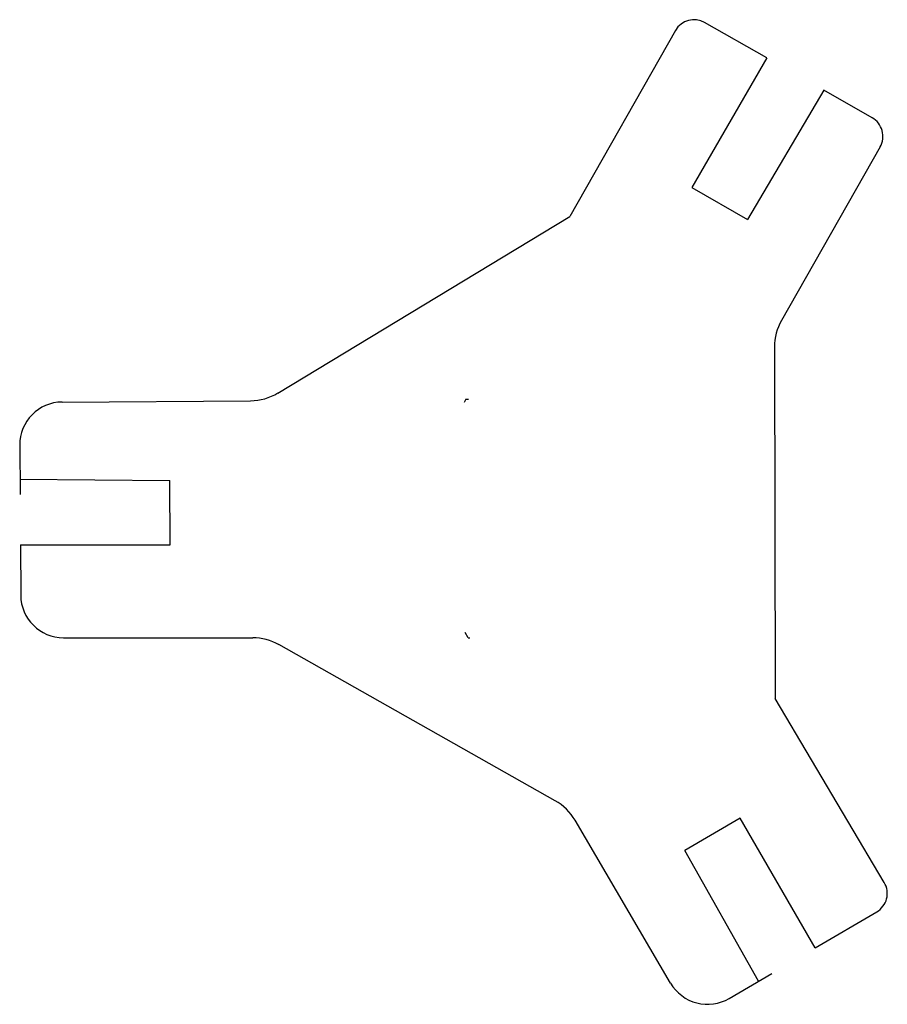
# Model space of a CAD drawing. Header units: millimetres. Extents: x -96 to 66, y -91 to 93.
import ezdxf

# ---------------------------------------------------------------- set-up
doc = ezdxf.new("R2010")
doc.units = ezdxf.units.MM
doc.layers.get('0').update_dxf_attribs({"linetype": 'CONTINUOUS'})

msp = doc.modelspace()

# ---------------------------------------------------------------- linework, layer by layer
for p, q in [((43.45, 85.73), (31.86, 92.32)), ((26.4, 90.82), (6.67, 56.1)), ((43.45, 85.73), (29.45, 61.48)), ((54.15, 79.65), (39.88, 55.55)), ((63.13, 74.54), (54.15, 79.65)), ((64.63, 69.09), (46.21, 36.68)), ((29.45, 61.48), (39.88, 55.55)), ((-47.86, 23.13), (6.67, 56.1)), ((44.9, 31.71), (45.06, -33.92)), ((-88.15, 21.45), (-52.96, 21.69)), ((-12.74, 21.96), (-13.07, 21.38)), ((-12.74, 21.96), (-12.28, 21.96)), ((-96.09, 13.4), (-96.03, 4.18)), ((-96.05, 7.07), (-68.05, 6.77)), ((-67.97, -5.23), (-68.05, 6.77)), ((-95.97, -5.23), (-95.9, -14.62)), ((-95.97, -5.23), (-67.97, -5.23)), ((-12.32, -22.57), (-12.88, -21.61)), ((-87.9, -22.57), (-52.57, -22.57)), ((3.96, -53.01), (-47.66, -23.86)), ((-12.32, -22.57), (-11.98, -22.57)), ((65.42, -68.27), (45.06, -33.92)), ((25.49, -87.06), (7.67, -56.66)), ((38.52, -56.24), (28.16, -62.31)), ((52.52, -80.49), (38.52, -56.24)), ((41.9, -86.72), (28.16, -62.31)), ((52.52, -80.49), (64, -73.76)), ((36.44, -89.92), (44.39, -85.26))]:
    msp.add_line(p, q)
for centre, radius, start, end in [((29.88, 88.84), 4, 60.3833, 150.3833), ((61.15, 71.06), 4, -29.6167, 60.3833), ((54.9, 31.74), 10, 150.3833, 180.1422), ((-53.03, 31.69), 10, 270.3833, 301.1587), ((-88.09, 13.45), 8, 90.3833, 180.3833), ((-87.9, -14.57), 8, 180.3833, 270), ((-52.57, -32.57), 10, 60.5424, 90), ((-0.96, -61.72), 10, 30.3833, 60.5424), ((61.98, -70.31), 4, -59.6167, 30.658), ((32.4, -83.02), 8, 210.3833, 300.3833)]:
    msp.add_arc(centre, radius, start, end)

doc.saveas('drawing.dxf')
